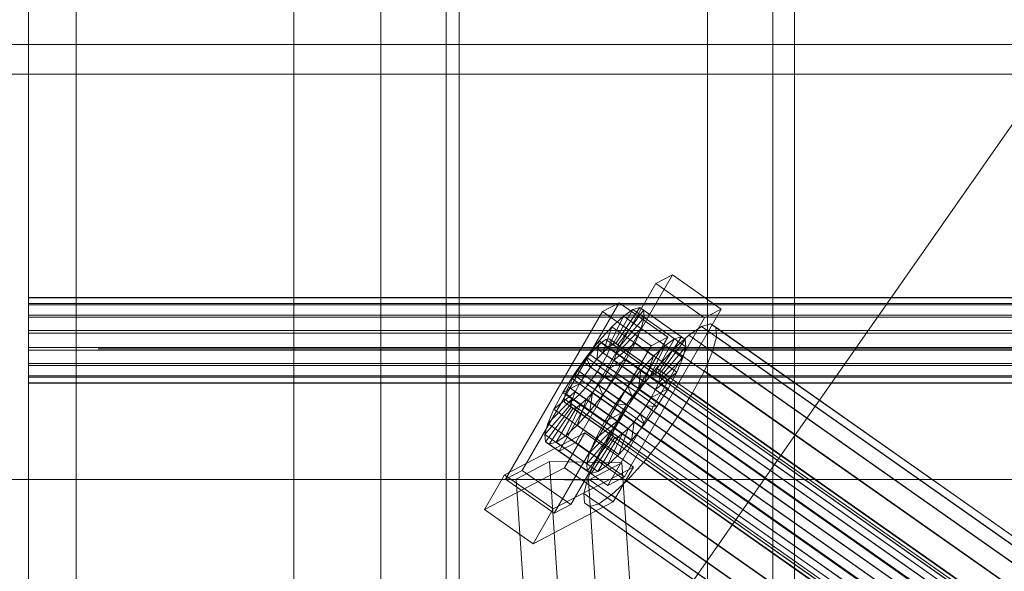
# Model space of a CAD drawing. Header units: millimetres. Extents: x -4738 to 65662, y -68080 to 6847.
# Tile 158 of 256: x -1498 to -1272, y -33721 to -33594. Entities that reach past the tile are written whole.
import ezdxf

# ---------------------------------------------------------------- set-up
doc = ezdxf.new("R2010")
doc.units = ezdxf.units.MM
for name, color, linetype, lineweight in [('COTAS_O', 1, 'Continuous', 0), ('frontal_C03', 7, 'Continuous', 0), ('frontal_C10', 7, 'Continuous', 0), ('frontal_secador', 7, 'Continuous', 0), ('frontal_tolva', 7, 'Continuous', 0)]:
    doc.layers.add(name, color=color, linetype=linetype, lineweight=lineweight)
doc.dimstyles.new('R19_100', dxfattribs={"dimtxt": 250, "dimasz": 150, "dimexe": 150, "dimexo": 80, "dimgap": 100, "dimtad": 1, "dimtih": 1, "dimtoh": 1, "dimdsep": 46, "dimcen": 0.09, "dimadec": 0, "dimazin": 0, "dimtfac": 1, "dimtdec": 4, "dimtofl": 0, "dimtmove": 0, "dimatfit": 3, "dimfxl": 1, "dimtolj": 1, "dimtzin": 0, "dimarcsym": 0})

# ---------------------------------------------------------------- blocks, each defined once
blk = doc.blocks.new('DIM_R30_47')
at = {"layer": 'COTAS_O'}
for p, q in [((-1725, -31700), (-1025, -31700)), ((-1025, -31700), (-1070, -31850)), ((-1025, -34400), (-1025, -31700)), ((-1025, -31700), (-980, -31850)), ((-1025, -34400), (-1070, -34250)), ((-1025, -34400), (-980, -34250)), ((-1725, -34400), (-1025, -34400))]:
    blk.add_line(p, q, dxfattribs=at)
blk.add_text('2700 O', height=250, rotation=90, dxfattribs=at).set_placement((-1125, -33050))
blk = doc.blocks.new('DIM_R30_48')
at = {"layer": 'COTAS_O'}
for p, q in [((-1725, -33700), (-1575, -33655)), ((1725, -33700), (1575, -33655)), ((-1725, -34400), (-1725, -33700)), ((-1725, -33700), (1725, -33700)), ((-1725, -33700), (-1575, -33745)), ((1725, -33700), (1575, -33745)), ((1725, -34400), (1725, -33700))]:
    blk.add_line(p, q, dxfattribs=at)
blk.add_text('3450 O', height=250, dxfattribs=at).set_placement((0, -33600))
blk = doc.blocks.new('DIM_R30_53')
at = {"layer": 'COTAS_O'}
for p, q in [((-1480, -33670), (-780, -33670)), ((-780, -33670), (-825, -33820)), ((-780, -36000), (-780, -33670)), ((-780, -33670), (-735, -33820)), ((-780, -36000), (-825, -35850)), ((-780, -36000), (-735, -35850)), ((-1480, -36000), (-780, -36000))]:
    blk.add_line(p, q, dxfattribs=at)
blk.add_text('2330 O', height=250, rotation=90, dxfattribs=at).set_placement((-880, -34835))
blk = doc.blocks.new('DIM_R30_55')
at = {"layer": 'COTAS_O'}
for p, q in [((-1400, -33000), (-700, -33000)), ((-700, -33000), (-745, -33150)), ((-700, -36000), (-700, -33000)), ((-700, -33000), (-655, -33150)), ((-700, -36000), (-745, -35850)), ((-700, -36000), (-655, -35850)), ((-1400, -36000), (-700, -36000))]:
    blk.add_line(p, q, dxfattribs=at)
blk.add_text('3000 O', height=250, rotation=90, dxfattribs=at).set_placement((-800, -34500))

msp = doc.modelspace()

# ---------------------------------------------------------------- linework, layer by layer
at = {"layer": 'frontal_C03'}
for p, q in [((-1496, -32259.264), (-1496, -34954.179)), ((-1435, -32259.264), (-1435, -34954.179)), ((-1435, -34958.077), (-1435, -32263.162)), ((-1435, -32742.595), (-1435, -35437.51)), ((-1496, -35441.408), (-1496, -32746.492)), ((-1435, -35441.408), (-1435, -32746.492)), ((-1485, -35988), (-1485, -33007.45)), ((-1415, -35988), (-1415, -33007.45)), ((-1485, -35988), (-1485, -33563.95)), ((-1415, -35988), (-1415, -33563.95)), ((-1496, -33659.537), (-1496, -33658.154)), ((-1496, -33658.154), (-1496, -33658.271)), ((1496, -33658.154), (-1496, -33658.154)), ((-1496, -33658.271), (-1496, -33659.873)), ((1496, -33658.271), (-1496, -33658.271)), ((-1496, -33662.212), (-1496, -33659.537)), ((1496, -33659.537), (-1496, -33659.537)), ((-1496, -33659.873), (-1496, -33662.713)), ((1496, -33659.873), (-1496, -33659.873)), ((-1496, -33665.77), (-1496, -33662.212)), ((1496, -33662.212), (-1496, -33662.212)), ((-1496, -33662.713), (-1496, -33666.362)), ((1496, -33662.713), (-1496, -33662.713)), ((-1496, -33669.67), (-1496, -33665.77)), ((-1496, -33665.77), (1496, -33665.77)), ((-1496, -33666.362), (-1496, -33670.262)), ((1496, -33666.362), (-1496, -33666.362)), ((-1496, -33673.318), (-1496, -33669.67)), ((1496, -33669.67), (-1496, -33669.67)), ((-1496, -33670.262), (-1496, -33673.82)), ((1496, -33670.262), (-1496, -33670.262)), ((-1496, -33676.159), (-1496, -33673.318)), ((1496, -33673.318), (-1496, -33673.318)), ((-1496, -33673.82), (-1496, -33676.494)), ((1496, -33673.82), (-1496, -33673.82)), ((-1496, -33677.76), (-1496, -33676.159)), ((1496, -33676.159), (-1496, -33676.159)), ((-1496, -33676.494), (-1496, -33677.878)), ((1496, -33676.494), (-1496, -33676.494)), ((-1496, -33677.878), (-1496, -33677.76)), ((1496, -33677.76), (-1496, -33677.76)), ((1496, -33677.878), (-1496, -33677.878))]:
    msp.add_line(p, q, dxfattribs=at)
at = {"layer": 'frontal_C10'}
for p, q in [((-1348.011, -33652.974), (-1370.262, -33691.489)), ((-1348.011, -33652.974), (-1351.849, -33654.979)), ((-1336.83, -33660.844), (-1348.011, -33652.974)), ((-1374.1, -33693.494), (-1351.849, -33654.979)), ((-1351.849, -33654.979), (-1340.668, -33662.848)), ((-1386.382, -33699.909), (-1364.131, -33661.394)), ((-1360.293, -33659.389), (-1382.544, -33697.904)), ((-1360.293, -33659.389), (-1364.131, -33661.394)), ((-1364.131, -33661.394), (-1352.95, -33669.264)), ((-1357.126, -33660.956), (-1361.762, -33668.98)), ((-1355.539, -33660.489), (-1361.01, -33668.759)), ((-1354.66, -33661.094), (-1360.594, -33669.045)), ((-1349.112, -33667.259), (-1360.293, -33659.389)), ((-1357.126, -33660.956), (-1359.314, -33662.461)), ((-1359.081, -33699.359), (-1336.83, -33660.844)), ((-1355.539, -33660.489), (-1357.126, -33660.956)), ((-1347.543, -33667.701), (-1357.126, -33660.956)), ((-1354.66, -33661.094), (-1355.539, -33660.489)), ((-1345.956, -33667.235), (-1355.539, -33660.489)), ((-1354.55, -33662.728), (-1354.66, -33661.094)), ((-1345.077, -33667.839), (-1354.66, -33661.094)), ((-1340.668, -33662.848), (-1336.83, -33660.844)), ((-1340.668, -33662.848), (-1362.919, -33701.364)), ((-1359.314, -33662.461), (-1362.798, -33669.693)), ((-1359.314, -33662.461), (-1361.953, -33664.903)), ((-1354.55, -33662.728), (-1360.541, -33669.819)), ((-1349.731, -33669.206), (-1359.314, -33662.461)), ((-1355.215, -33665.28), (-1354.55, -33662.728)), ((-1344.966, -33669.473), (-1354.55, -33662.728)), ((-1361.953, -33664.903), (-1364.863, -33668.115)), ((-1361.953, -33664.903), (-1364.048, -33670.849)), ((-1352.369, -33671.648), (-1361.953, -33664.903)), ((-1355.215, -33665.28), (-1360.857, -33671.028)), ((-1356.611, -33668.576), (-1355.215, -33665.28)), ((-1345.631, -33672.025), (-1355.215, -33665.28)), ((-1341.382, -33664.814), (-1344.306, -33666.827)), ((-1339.26, -33664.191), (-1341.382, -33664.814)), ((-1161.692, -33791.289), (-1341.382, -33664.814)), ((-1338.085, -33664.999), (-1339.26, -33664.191)), ((-1159.57, -33790.665), (-1339.26, -33664.191)), ((-1337.937, -33667.183), (-1338.085, -33664.999)), ((-1158.395, -33791.473), (-1338.085, -33664.999)), ((-1371.363, -33705.774), (-1349.112, -33667.259)), ((-1364.863, -33668.115), (-1367.846, -33671.877)), ((-1364.863, -33668.115), (-1365.427, -33672.371)), ((-1355.279, -33674.86), (-1364.863, -33668.115)), ((-1363.359, -33667.856), (-1364.396, -33668.569)), ((-1362.607, -33667.635), (-1363.359, -33667.856)), ((-1154.92, -33814.566), (-1363.359, -33667.856)), ((-1362.191, -33667.921), (-1362.607, -33667.635)), ((-1154.168, -33814.345), (-1362.607, -33667.635)), ((-1362.139, -33668.695), (-1362.191, -33667.921)), ((-1153.751, -33814.631), (-1362.191, -33667.921)), ((-1352.95, -33669.264), (-1349.112, -33667.259)), ((-1352.179, -33675.725), (-1347.543, -33667.701)), ((-1351.427, -33675.504), (-1345.956, -33667.235)), ((-1351.01, -33675.79), (-1345.077, -33667.839)), ((-1349.731, -33669.206), (-1347.543, -33667.701)), ((-1344.306, -33666.827), (-1347.834, -33670.091)), ((-1347.543, -33667.701), (-1345.956, -33667.235)), ((-1345.956, -33667.235), (-1345.077, -33667.839)), ((-1345.077, -33667.839), (-1344.966, -33669.473)), ((-1164.617, -33793.301), (-1344.306, -33666.827)), ((-1338.826, -33670.595), (-1337.937, -33667.183)), ((-1158.248, -33793.658), (-1337.937, -33667.183)), ((-1352.95, -33669.264), (-1375.201, -33707.779)), ((-1365.645, -33669.725), (-1367.024, -33671.247)), ((-1364.396, -33668.569), (-1365.645, -33669.725)), ((-1157.206, -33816.436), (-1365.645, -33669.725)), ((-1155.956, -33815.279), (-1364.396, -33668.569)), ((-1364.048, -33670.849), (-1362.798, -33669.693)), ((-1363.115, -33671.465), (-1362.454, -33669.904)), ((-1362.798, -33669.693), (-1361.762, -33668.98)), ((-1362.798, -33669.693), (-1353.215, -33676.438)), ((-1362.454, -33669.904), (-1362.139, -33668.695)), ((-1154.014, -33816.614), (-1362.454, -33669.904)), ((-1153.699, -33815.405), (-1362.139, -33668.695)), ((-1361.762, -33668.98), (-1361.01, -33668.759)), ((-1361.762, -33668.98), (-1352.179, -33675.725)), ((-1356.611, -33668.576), (-1361.518, -33672.589)), ((-1361.01, -33668.759), (-1360.594, -33669.045)), ((-1361.01, -33668.759), (-1351.427, -33675.504)), ((-1360.541, -33669.819), (-1360.857, -33671.028)), ((-1360.594, -33669.045), (-1360.541, -33669.819)), ((-1360.594, -33669.045), (-1351.01, -33675.79)), ((-1360.541, -33669.819), (-1350.958, -33676.564)), ((-1358.642, -33672.392), (-1356.611, -33668.576)), ((-1347.027, -33675.322), (-1356.611, -33668.576)), ((-1353.215, -33676.438), (-1349.731, -33669.206)), ((-1352.369, -33671.648), (-1349.731, -33669.206)), ((-1347.834, -33670.091), (-1351.724, -33674.384)), ((-1350.958, -33676.564), (-1344.966, -33669.473)), ((-1168.144, -33796.565), (-1347.834, -33670.091)), ((-1344.966, -33669.473), (-1345.631, -33672.025)), ((-1367.846, -33671.877), (-1370.699, -33675.935)), ((-1367.024, -33671.247), (-1368.437, -33673.029)), ((-1367.846, -33671.877), (-1366.84, -33674.153)), ((-1358.262, -33678.623), (-1367.846, -33671.877)), ((-1158.584, -33817.957), (-1367.024, -33671.247)), ((-1366.84, -33674.153), (-1365.427, -33672.371)), ((-1365.427, -33672.371), (-1364.048, -33670.849)), ((-1365.427, -33672.371), (-1355.843, -33679.116)), ((-1364.077, -33673.273), (-1363.115, -33671.465)), ((-1364.048, -33670.849), (-1354.465, -33677.595)), ((-1154.675, -33818.176), (-1363.115, -33671.465)), ((-1362.48, -33674.397), (-1358.642, -33672.392)), ((-1361.518, -33672.589), (-1362.48, -33674.397)), ((-1360.857, -33671.028), (-1361.518, -33672.589)), ((-1361.518, -33672.589), (-1351.934, -33679.335)), ((-1361.17, -33676.468), (-1358.642, -33672.392)), ((-1360.857, -33671.028), (-1351.273, -33677.773)), ((-1358.642, -33672.392), (-1349.058, -33679.138)), ((-1355.279, -33674.86), (-1352.369, -33671.648)), ((-1354.465, -33677.595), (-1352.369, -33671.648)), ((-1351.273, -33677.773), (-1345.631, -33672.025)), ((-1345.631, -33672.025), (-1347.027, -33675.322)), ((-1340.692, -33675.002), (-1338.826, -33670.595)), ((-1159.137, -33797.069), (-1338.826, -33670.595)), ((-1369.788, -33674.951), (-1370.986, -33676.881)), ((-1368.437, -33673.029), (-1369.788, -33674.951)), ((-1161.349, -33821.661), (-1369.788, -33674.951)), ((-1159.997, -33819.739), (-1368.437, -33673.029)), ((-1368.191, -33676.075), (-1366.84, -33674.153)), ((-1366.84, -33674.153), (-1357.256, -33680.898)), ((-1365.275, -33675.203), (-1364.077, -33673.273)), ((-1364.077, -33673.273), (-1155.637, -33819.983)), ((-1362.48, -33674.397), (-1363.677, -33676.328)), ((-1352.896, -33681.142), (-1362.48, -33674.397)), ((-1358.262, -33678.623), (-1355.279, -33674.86)), ((-1355.843, -33679.116), (-1355.279, -33674.86)), ((-1351.724, -33674.384), (-1355.712, -33679.415)), ((-1172.034, -33800.859), (-1351.724, -33674.384)), ((-1343.407, -33680.103), (-1340.692, -33675.002)), ((-1161.003, -33801.476), (-1340.692, -33675.002)), ((-1370.699, -33675.935), (-1373.227, -33680.01)), ((-1370.986, -33676.881), (-1371.948, -33678.689)), ((-1162.546, -33823.592), (-1370.986, -33676.881)), ((-1370.699, -33675.935), (-1368.191, -33676.075)), ((-1361.115, -33682.68), (-1370.699, -33675.935)), ((-1369.388, -33678.006), (-1368.191, -33676.075)), ((-1368.191, -33676.075), (-1358.608, -33682.82)), ((-1368.039, -33678.908), (-1366.626, -33677.125)), ((-1366.626, -33677.125), (-1365.275, -33675.203)), ((-1158.186, -33823.836), (-1366.626, -33677.125)), ((-1156.835, -33821.914), (-1365.275, -33675.203)), ((-1363.677, -33676.328), (-1365.029, -33678.25)), ((-1364.023, -33680.525), (-1361.17, -33676.468)), ((-1361.17, -33676.468), (-1363.677, -33676.328)), ((-1363.677, -33676.328), (-1354.094, -33683.073)), ((-1351.586, -33683.213), (-1361.17, -33676.468)), ((-1353.215, -33676.438), (-1354.465, -33677.595)), ((-1352.179, -33675.725), (-1353.215, -33676.438)), ((-1351.427, -33675.504), (-1352.179, -33675.725)), ((-1351.934, -33679.335), (-1347.027, -33675.322)), ((-1351.01, -33675.79), (-1351.427, -33675.504)), ((-1351.273, -33677.773), (-1350.958, -33676.564)), ((-1350.958, -33676.564), (-1351.01, -33675.79)), ((-1347.027, -33675.322), (-1349.058, -33679.138)), ((-1373.227, -33680.01), (-1369.388, -33678.006)), ((-1371.948, -33678.689), (-1372.609, -33680.251)), ((-1163.508, -33825.4), (-1371.948, -33678.689)), ((-1370.351, -33679.813), (-1369.388, -33678.006)), ((-1369.417, -33680.429), (-1368.039, -33678.908)), ((-1369.388, -33678.006), (-1359.805, -33684.751)), ((-1159.599, -33825.618), (-1368.039, -33678.908)), ((-1365.029, -33678.25), (-1366.442, -33680.032)), ((-1364.023, -33680.525), (-1365.029, -33678.25)), ((-1365.029, -33678.25), (-1355.445, -33684.995)), ((-1361.115, -33682.68), (-1358.262, -33678.623)), ((-1355.712, -33679.415), (-1359.525, -33684.839)), ((-1357.256, -33680.898), (-1358.262, -33678.623)), ((-1355.843, -33679.116), (-1357.256, -33680.898)), ((-1354.465, -33677.595), (-1355.843, -33679.116)), ((-1176.022, -33805.889), (-1355.712, -33679.415)), ((-1349.058, -33679.138), (-1352.896, -33681.142)), ((-1352.896, -33681.142), (-1351.934, -33679.335)), ((-1351.934, -33679.335), (-1351.273, -33677.773)), ((-1349.058, -33679.138), (-1351.586, -33683.213)), ((-1376.654, -33687.123), (-1371.012, -33681.375)), ((-1375.258, -33683.827), (-1370.351, -33679.813)), ((-1373.227, -33680.01), (-1375.258, -33683.827)), ((-1363.643, -33686.756), (-1373.227, -33680.01)), ((-1372.609, -33680.251), (-1372.924, -33681.459)), ((-1372.924, -33681.459), (-1372.872, -33682.233)), ((-1164.484, -33828.17), (-1372.924, -33681.459)), ((-1164.169, -33826.961), (-1372.609, -33680.251)), ((-1371.704, -33682.299), (-1370.667, -33681.586)), ((-1371.327, -33682.584), (-1371.012, -33681.375)), ((-1371.012, -33681.375), (-1370.351, -33679.813)), ((-1371.012, -33681.375), (-1361.428, -33688.12)), ((-1370.667, -33681.586), (-1369.417, -33680.429)), ((-1162.228, -33828.296), (-1370.667, -33681.586)), ((-1370.351, -33679.813), (-1360.767, -33686.559)), ((-1369.916, -33687.5), (-1367.82, -33681.553)), ((-1160.978, -33827.14), (-1369.417, -33680.429)), ((-1367.82, -33681.553), (-1369.07, -33682.71)), ((-1366.442, -33680.032), (-1367.82, -33681.553)), ((-1367.82, -33681.553), (-1358.237, -33688.299)), ((-1367.006, -33684.288), (-1366.442, -33680.032)), ((-1367.006, -33684.288), (-1364.023, -33680.525)), ((-1366.442, -33680.032), (-1356.858, -33686.777)), ((-1354.439, -33687.271), (-1364.023, -33680.525)), ((-1357.256, -33680.898), (-1358.608, -33682.82)), ((-1354.094, -33683.073), (-1352.896, -33681.142)), ((-1346.787, -33685.551), (-1343.407, -33680.103)), ((-1343.407, -33680.103), (-1163.718, -33806.578)), ((-1377.319, -33689.675), (-1371.327, -33682.584)), ((-1377.208, -33691.309), (-1371.274, -33683.358)), ((-1375.258, -33683.827), (-1376.654, -33687.123)), ((-1376.329, -33691.913), (-1370.858, -33683.644)), ((-1365.674, -33690.572), (-1375.258, -33683.827)), ((-1374.742, -33691.447), (-1370.106, -33683.423)), ((-1372.872, -33682.233), (-1372.455, -33682.52)), ((-1164.432, -33828.944), (-1372.872, -33682.233)), ((-1372.554, -33689.942), (-1369.07, -33682.71)), ((-1372.455, -33682.52), (-1371.704, -33682.299)), ((-1164.016, -33829.23), (-1372.455, -33682.52)), ((-1163.264, -33829.009), (-1371.704, -33682.299)), ((-1371.327, -33682.584), (-1361.743, -33689.329)), ((-1371.274, -33683.358), (-1371.327, -33682.584)), ((-1371.274, -33683.358), (-1361.691, -33690.103)), ((-1370.858, -33683.644), (-1371.274, -33683.358)), ((-1370.106, -33683.423), (-1370.858, -33683.644)), ((-1370.858, -33683.644), (-1361.275, -33690.389)), ((-1369.07, -33682.71), (-1370.106, -33683.423)), ((-1370.106, -33683.423), (-1360.523, -33690.168)), ((-1369.07, -33682.71), (-1359.487, -33689.455)), ((-1363.643, -33686.756), (-1361.115, -33682.68)), ((-1358.608, -33682.82), (-1361.115, -33682.68)), ((-1358.608, -33682.82), (-1359.805, -33684.751)), ((-1355.445, -33684.995), (-1354.094, -33683.073)), ((-1351.586, -33683.213), (-1354.439, -33687.271)), ((-1354.094, -33683.073), (-1351.586, -33683.213)), ((-1369.916, -33687.5), (-1367.006, -33684.288)), ((-1357.422, -33691.034), (-1367.006, -33684.288)), ((-1359.805, -33684.751), (-1363.643, -33686.756)), ((-1359.525, -33684.839), (-1362.905, -33690.287)), ((-1359.805, -33684.751), (-1360.767, -33686.559)), ((-1179.836, -33811.313), (-1359.525, -33684.839)), ((-1356.858, -33686.777), (-1355.445, -33684.995)), ((-1355.445, -33684.995), (-1354.439, -33687.271)), ((-1350.601, -33690.976), (-1346.787, -33685.551)), ((-1167.098, -33812.026), (-1346.787, -33685.551)), ((-1376.654, -33687.123), (-1377.319, -33689.675)), ((-1367.07, -33693.868), (-1376.654, -33687.123)), ((-1372.554, -33689.942), (-1369.916, -33687.5)), ((-1360.332, -33694.245), (-1369.916, -33687.5)), ((-1361.428, -33688.12), (-1367.07, -33693.868)), ((-1360.767, -33686.559), (-1365.674, -33690.572)), ((-1365.674, -33690.572), (-1363.643, -33686.756)), ((-1361.428, -33688.12), (-1361.743, -33689.329)), ((-1360.767, -33686.559), (-1361.428, -33688.12)), ((-1358.237, -33688.299), (-1360.332, -33694.245)), ((-1359.487, -33689.455), (-1358.237, -33688.299)), ((-1358.237, -33688.299), (-1356.858, -33686.777)), ((-1356.858, -33686.777), (-1357.422, -33691.034)), ((-1354.439, -33687.271), (-1357.422, -33691.034)), ((-1368.183, -33689.283), (-1386.606, -33698.906)), ((-1367.735, -33696.42), (-1377.319, -33689.675)), ((-1377.319, -33689.675), (-1377.208, -33691.309)), ((-1374.742, -33691.447), (-1372.554, -33689.942)), ((-1368.183, -33689.283), (-1372.819, -33697.307)), ((-1362.971, -33696.687), (-1372.554, -33689.942)), ((-1357.003, -33697.153), (-1368.183, -33689.283)), ((-1361.743, -33689.329), (-1367.735, -33696.42)), ((-1361.691, -33690.103), (-1367.625, -33698.054)), ((-1367.07, -33693.868), (-1365.674, -33690.572)), ((-1361.275, -33690.389), (-1366.746, -33698.659)), ((-1362.905, -33690.287), (-1365.62, -33695.389)), ((-1360.523, -33690.168), (-1365.159, -33698.192)), ((-1359.487, -33689.455), (-1362.971, -33696.687)), ((-1183.216, -33816.762), (-1362.905, -33690.287)), ((-1361.743, -33689.329), (-1361.691, -33690.103)), ((-1361.691, -33690.103), (-1361.275, -33690.389)), ((-1361.275, -33690.389), (-1360.523, -33690.168)), ((-1360.523, -33690.168), (-1359.487, -33689.455)), ((-1367.625, -33698.054), (-1377.208, -33691.309)), ((-1377.208, -33691.309), (-1376.329, -33691.913)), ((-1376.329, -33691.913), (-1374.742, -33691.447)), ((-1366.746, -33698.659), (-1376.329, -33691.913)), ((-1365.159, -33698.192), (-1374.742, -33691.447)), ((-1374.1, -33693.494), (-1370.262, -33691.489)), ((-1370.262, -33691.489), (-1359.081, -33699.359)), ((-1357.422, -33691.034), (-1360.332, -33694.245)), ((-1354.589, -33696.006), (-1350.601, -33690.976)), ((-1170.911, -33817.45), (-1350.601, -33690.976)), ((-1362.919, -33701.364), (-1374.1, -33693.494)), ((-1367.735, -33696.42), (-1367.07, -33693.868)), ((-1365.62, -33695.389), (-1367.486, -33699.795)), ((-1185.931, -33821.863), (-1365.62, -33695.389)), ((-1360.332, -33694.245), (-1362.971, -33696.687)), ((-1391.242, -33706.93), (-1372.819, -33697.307)), ((-1376.27, -33695.899), (-1383.926, -33699.909)), ((-1359.683, -33696.149), (-1376.27, -33695.899)), ((-1376.27, -33695.899), (-1363.037, -33894.4)), ((-1375.426, -33706.775), (-1357.003, -33697.153)), ((-1372.819, -33697.307), (-1361.638, -33705.176)), ((-1367.625, -33698.054), (-1367.735, -33696.42)), ((-1367.339, -33700.159), (-1359.683, -33696.149)), ((-1362.971, -33696.687), (-1365.159, -33698.192)), ((-1361.638, -33705.176), (-1357.003, -33697.153)), ((-1346.449, -33894.65), (-1359.683, -33696.149)), ((-1358.479, -33700.299), (-1354.589, -33696.006)), ((-1174.899, -33822.48), (-1354.589, -33696.006)), ((-1391.242, -33706.93), (-1386.606, -33698.906)), ((-1386.606, -33698.906), (-1375.426, -33706.775)), ((-1386.382, -33699.909), (-1382.544, -33697.904)), ((-1375.201, -33707.779), (-1386.382, -33699.909)), ((-1383.926, -33699.909), (-1367.339, -33700.159)), ((-1370.693, -33898.41), (-1383.926, -33699.909)), ((-1382.544, -33697.904), (-1371.363, -33705.774)), ((-1367.486, -33699.795), (-1368.376, -33703.207)), ((-1366.746, -33698.659), (-1367.625, -33698.054)), ((-1187.797, -33826.27), (-1367.486, -33699.795)), ((-1365.159, -33698.192), (-1366.746, -33698.659)), ((-1359.081, -33699.359), (-1362.919, -33701.364)), ((-1354.106, -33898.66), (-1367.339, -33700.159)), ((-1362.006, -33703.564), (-1358.479, -33700.299)), ((-1178.79, -33826.774), (-1358.479, -33700.299)), ((-1368.376, -33703.207), (-1368.228, -33705.392)), ((-1188.686, -33829.682), (-1368.376, -33703.207)), ((-1364.931, -33705.576), (-1362.006, -33703.564)), ((-1182.317, -33830.038), (-1362.006, -33703.564)), ((-1361.638, -33705.176), (-1380.061, -33714.799)), ((-1371.363, -33705.774), (-1375.201, -33707.779)), ((-1368.228, -33705.392), (-1367.053, -33706.2)), ((-1188.538, -33831.866), (-1368.228, -33705.392)), ((-1367.053, -33706.2), (-1364.931, -33705.576)), ((-1187.363, -33832.674), (-1367.053, -33706.2)), ((-1185.242, -33832.051), (-1364.931, -33705.576)), ((-1380.061, -33714.799), (-1391.242, -33706.93)), ((-1375.426, -33706.775), (-1380.061, -33714.799))]:
    msp.add_line(p, q, dxfattribs=at)
at = {"layer": 'frontal_secador'}
for p, q in [((-1400, -36000), (-1400, -33000)), ((-1340, -36000), (-1340, -33000)), ((-1400, -36000), (-1400, -33075)), ((-1400, -35590), (-1400, -33075)), ((-1400, -35940), (-1400, -33075)), ((-1400, -34650), (-1400, -33075)), ((-1397, -35940), (-1397, -33075)), ((-1325, -36000), (-1325, -33075)), ((-1325, -35590), (-1325, -33075)), ((-1325, -35980), (-1325, -33075)), ((-1320, -35980), (-1320, -33075)), ((-1400, -36000), (-1400, -33250))]:
    msp.add_line(p, q, dxfattribs=at)
at = {"layer": 'frontal_tolva'}
for p, q in [((-1769.584, -34332.806), (-722.584, -32835.806)), ((1725, -33600), (-1725, -33600)), ((1725, -33606.849), (-1725, -33606.849))]:
    msp.add_line(p, q, dxfattribs=at)

# ---------------------------------------------------------------- dimensions: what is measured, and where the dimension line sits
at = {"layer": 'COTAS_O'}
for p1, p2, distance, picture, middle in [((-1725, -34400), (-1725, -31700), -700, 'DIM_R30_47', (-1025, -33050)), ((-1400, -36000), (-1400, -33000), -700, 'DIM_R30_55', (-700, -34500)), ((-1725, -34400), (1725, -34400), 700, 'DIM_R30_48', (0, -33700)), ((-1480, -36000), (-1480, -33670), -700, 'DIM_R30_53', (-780, -34835))]:
    dim = msp.add_aligned_dim(p1=p1, p2=p2, distance=distance, text='<> O', dimstyle='R19_100', dxfattribs=at)
    dim.commit()
    dim.dimension.update_dxf_attribs({"geometry": picture, "text_midpoint": middle})

doc.saveas('drawing.dxf')
